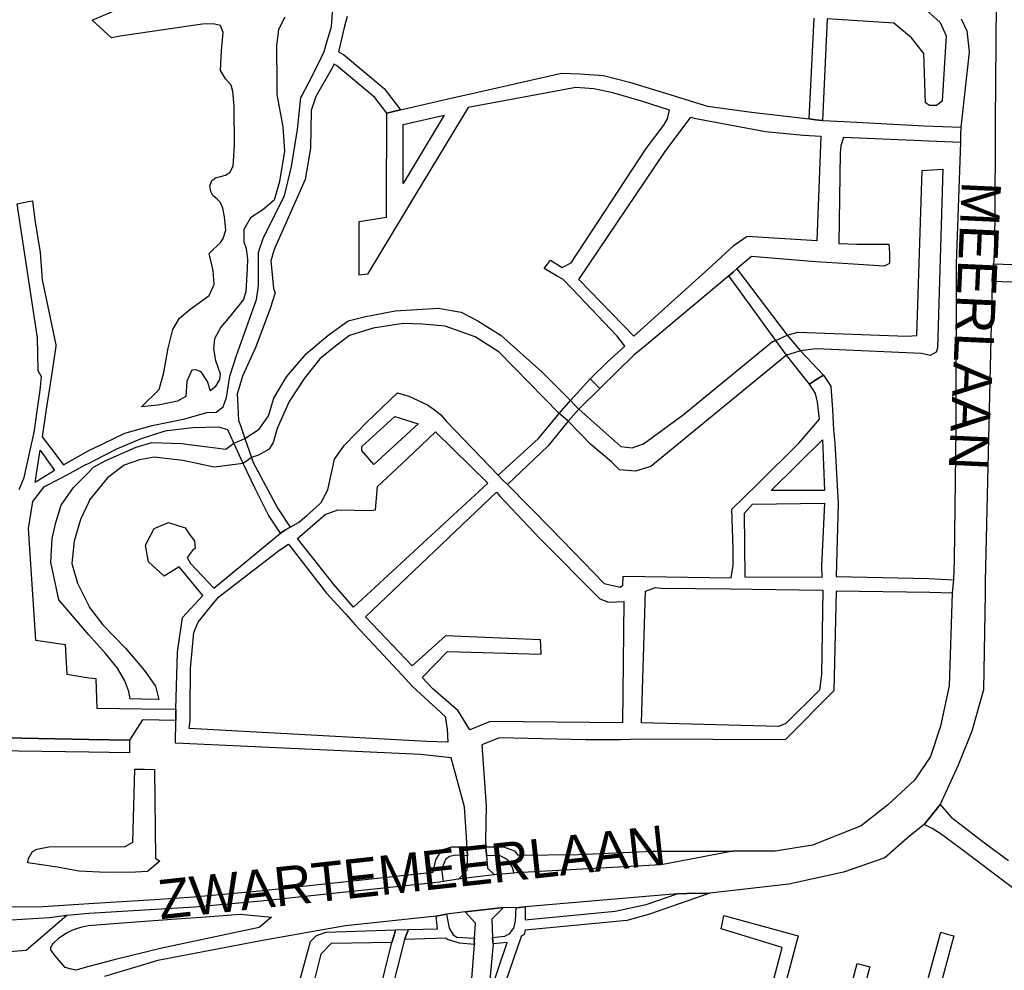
# Model space of a CAD drawing. Header units: metres. Extents: x 89872 to 99175, y 455036 to 468911.
# Tile 132 of 196: x 94974 to 95350, y 465574 to 465937. Entities that reach past the tile are written whole.
import ezdxf
from ezdxf.enums import TextEntityAlignment as Align

# ---------------------------------------------------------------- set-up
doc = ezdxf.new("R2010")
doc.units = ezdxf.units.M
doc.layers.add('Straatnamen doorgaand', color=7, linetype='Continuous')
doc.layers.add('Wegdeel doorgaand', color=1, linetype='Continuous')
doc.layers.add('Waterdeel', color=7, linetype='Continuous', true_color=0x00aaff)
doc.layers.add('Wegdeel', color=7, linetype='Continuous', true_color=0x9a9a9a)

msp = doc.modelspace()

# ---------------------------------------------------------------- linework, layer by layer
at = {"layer": 'Waterdeel', "lineweight": -3}
for p, q in [((95001.35, 465937.32), (95020.53, 465945.57)), ((95320.66, 465940.78), (95325.68, 465936.39)), ((95008.7, 465930.47), (95001.35, 465937.32)), ((95043.57, 465935.68), (95039.95, 465935.16)), ((95047.67, 465935.89), (95043.57, 465935.68)), ((95050.37, 465935.23), (95047.67, 465935.89)), ((95075.05, 465938.4), (95072.55, 465933.64)), ((95307.94, 465936.15), (95282.47, 465937.78)), ((95314.7, 465930.49), (95307.94, 465936.15)), ((95325.68, 465936.39), (95327.93, 465931.23)), ((95039.95, 465935.16), (95012.1, 465931.15)), ((95051.5, 465932.51), (95050.37, 465935.23)), ((95050.82, 465925.49), (95051.5, 465932.51)), ((95072.55, 465933.64), (95071.79, 465927.52)), ((95012.1, 465931.15), (95008.7, 465930.47)), ((95319.37, 465924.47), (95314.7, 465930.49)), ((95327.93, 465931.23), (95326.46, 465906.27)), ((95050.44, 465918.06), (95050.82, 465925.49)), ((95071.79, 465927.52), (95071.95, 465912.62)), ((95320.01, 465905.62), (95319.37, 465924.47)), ((95052.28, 465914.79), (95050.44, 465918.06)), ((95054.5, 465912.41), (95052.28, 465914.79)), ((95055.14, 465910.03), (95054.5, 465912.41)), ((95055.61, 465904.31), (95055.14, 465910.03)), ((95071.95, 465912.62), (95071.99, 465908.87)), ((95071.99, 465908.87), (95074.27, 465896.44)), ((95321.63, 465904.66), (95320.01, 465905.62)), ((95326.46, 465906.27), (95324.21, 465904.66)), ((95055.77, 465889.23), (95055.61, 465904.31)), ((95324.21, 465904.66), (95321.63, 465904.66)), ((95074.27, 465896.44), (95074.9, 465887.11)), ((95055.29, 465881.45), (95055.77, 465889.23)), ((95074.9, 465887.11), (95073.03, 465875.51)), ((95052.28, 465877.96), (95054.02, 465879.07)), ((95054.02, 465879.07), (95055.29, 465881.45)), ((95316.7, 465816.69), (95318.74, 465879.79)), ((95318.74, 465879.79), (95326.71, 465880.34)), ((95326.71, 465880.34), (95324.59, 465811.86)), ((95046.4, 465873.83), (95047.04, 465875.9)), ((95047.04, 465875.9), (95048.47, 465877.01)), ((95048.47, 465877.01), (95052.28, 465877.96)), ((95073.03, 465875.51), (95070.96, 465868.46)), ((95046.72, 465871.77), (95046.4, 465873.83)), ((95047.52, 465870.18), (95046.72, 465871.77)), ((95049.1, 465868.75), (95047.52, 465870.18)), ((95050.37, 465867.48), (95049.1, 465868.75)), ((95070.96, 465868.46), (95066.61, 465864.73)), ((95051.33, 465865.42), (95050.37, 465867.48)), ((95051.96, 465862.08), (95051.33, 465865.42)), ((95066.61, 465864.73), (95061.84, 465861.63)), ((95052.44, 465857), (95051.96, 465862.08)), ((95061.84, 465861.63), (95059.36, 465857.27)), ((95051.49, 465853.83), (95052.44, 465857)), ((95059.36, 465857.27), (95059.36, 465852.51)), ((95050.53, 465852.4), (95051.49, 465853.83)), ((95059.36, 465852.51), (95060.24, 465849.95)), ((95046.1, 465848.05), (95050.53, 465852.4)), ((95060.24, 465849.95), (95060.74, 465845.89)), ((95047.55, 465841.53), (95046.1, 465848.05)), ((95060.74, 465845.89), (95060.62, 465842.24)), ((95047.96, 465836.14), (95047.55, 465841.53)), ((95060.62, 465842.24), (95060.17, 465833.47)), ((95046.1, 465831.99), (95047.96, 465836.14)), ((95038.64, 465826.6), (95046.1, 465831.99)), ((95059.25, 465830.39), (95054.01, 465823.89)), ((95060.17, 465833.47), (95059.25, 465830.39)), ((95034.7, 465823.29), (95038.64, 465826.6)), ((95105.31, 465823.82), (95117.26, 465826.11)), ((95117.26, 465826.11), (95133.8, 465827.12)), ((95133.8, 465827.12), (95139.46, 465826.12)), ((95139.46, 465826.12), (95142.45, 465825.6)), ((95032.22, 465818.94), (95034.7, 465823.29)), ((95054.01, 465823.89), (95050.59, 465819.9)), ((95099.2, 465822.29), (95105.31, 465823.82)), ((95142.45, 465825.6), (95148.81, 465822.29)), ((95030.35, 465811.89), (95032.22, 465818.94)), ((95050.59, 465819.9), (95048.08, 465815.45)), ((95091.44, 465816.7), (95099.2, 465822.29)), ((95108.87, 465819.49), (95099.71, 465816.69)), ((95120.32, 465821.27), (95108.87, 465819.49)), ((95127.69, 465821.02), (95120.32, 465821.27)), ((95136.34, 465820.25), (95127.69, 465821.02)), ((95147.79, 465816.18), (95136.34, 465820.25)), ((95148.81, 465822.29), (95157.71, 465816.69)), ((95048.08, 465815.45), (95047.74, 465811.57)), ((95083.3, 465809.83), (95091.44, 465816.7)), ((95099.71, 465816.69), (95094.37, 465812.62)), ((95156.95, 465810.33), (95147.79, 465816.18)), ((95157.71, 465816.69), (95173.48, 465802.7)), ((95261.5, 465814.4), (95262.78, 465814.81)), ((95262.78, 465814.81), (95265.24, 465815.91)), ((95265.24, 465815.91), (95267.16, 465816.78)), ((95267.16, 465816.78), (95271.17, 465817.97)), ((95271.17, 465817.97), (95312.89, 465816.44)), ((95312.89, 465816.44), (95316.7, 465816.69)), ((95028.7, 465802.57), (95030.35, 465811.89)), ((95047.74, 465811.57), (95048.54, 465807.12)), ((95094.37, 465812.62), (95088.39, 465807.79)), ((95227.41, 465786.41), (95261.5, 465814.4)), ((95278.29, 465811.6), (95272.3, 465810.76)), ((95318.49, 465809.82), (95278.29, 465811.6)), ((95324.59, 465811.86), (95324.08, 465810.33)), ((95075.67, 465800.92), (95083.3, 465809.83)), ((95088.39, 465807.79), (95082.54, 465800.41)), ((95179.93, 465786.86), (95156.95, 465810.33)), ((95266.94, 465809.12), (95214.95, 465766.57)), ((95269.84, 465810.01), (95266.94, 465809.12)), ((95272.3, 465810.76), (95269.84, 465810.01)), ((95321.29, 465809.17), (95318.49, 465809.82)), ((95321.79, 465809.06), (95321.29, 465809.17)), ((95324.08, 465810.33), (95321.79, 465809.06)), ((95040.92, 465803.6), (95039.47, 465803.4)), ((95042.99, 465802.77), (95040.92, 465803.6)), ((95048.54, 465807.12), (95050.24, 465801.99)), ((95026.91, 465796.03), (95028.7, 465802.57)), ((95039.47, 465803.4), (95037.6, 465799.25)), ((95045.48, 465799.04), (95042.99, 465802.77)), ((95050.02, 465799.83), (95048.42, 465797.09)), ((95050.24, 465801.99), (95050.02, 465799.83)), ((95070.84, 465792.78), (95075.67, 465800.92)), ((95082.54, 465800.41), (95076.69, 465791.5)), ((95173.48, 465802.7), (95184.26, 465791.8)), ((95020.26, 465789.38), (95026.91, 465796.03)), ((95037.6, 465799.25), (95037.1, 465793.42)), ((95046.59, 465795.49), (95045.48, 465799.04)), ((95048.42, 465797.09), (95046.59, 465795.49)), ((95037.1, 465793.42), (95034.03, 465791.55)), ((95068.8, 465785.91), (95070.84, 465792.78)), ((95026.6, 465790), (95020.26, 465789.38)), ((95034.03, 465791.55), (95026.6, 465790)), ((95076.69, 465791.5), (95072.11, 465781.07)), ((95184.26, 465791.8), (95185.92, 465790.08)), ((95185.92, 465790.08), (95187.46, 465788.48)), ((95187.46, 465788.48), (95203.5, 465774.2)), ((95065.24, 465780.82), (95068.8, 465785.91)), ((95181.46, 465785.57), (95179.93, 465786.86)), ((95183.41, 465783.91), (95181.46, 465785.57)), ((95212.15, 465775.22), (95227.41, 465786.41)), ((95072.11, 465781.07), (95070.58, 465775.73)), ((95192.05, 465774.96), (95183.41, 465783.91)), ((95057.42, 465776.32), (95059.76, 465777.25)), ((95059.76, 465777.25), (95065.24, 465780.82)), ((95006.54, 465768.87), (95018.21, 465773.96)), ((95018.21, 465773.96), (95024.15, 465775.81)), ((95024.15, 465775.81), (95035.48, 465775.44)), ((95035.48, 465775.44), (95052.4, 465773.22)), ((95052.4, 465773.22), (95055.47, 465775.54)), ((95055.47, 465775.54), (95057.42, 465776.32)), ((95070.58, 465775.73), (95069.06, 465773.18)), ((95199.94, 465768.35), (95192.05, 465774.96)), ((95203.5, 465774.2), (95207.82, 465773.69)), ((95207.82, 465773.69), (95212.15, 465775.22)), ((95025.05, 465770.13), (95019.45, 465769.11)), ((95035.99, 465768.86), (95025.05, 465770.13)), ((95062.29, 465769.99), (95060.7, 465768.86)), ((95064.99, 465770.89), (95062.29, 465769.99)), ((95069.06, 465773.18), (95064.99, 465770.89)), ((95000, 465764.47), (95001.78, 465766.3)), ((95001.78, 465766.3), (95006.54, 465768.87)), ((95013.6, 465767.08), (95007.24, 465762.24)), ((95019.45, 465769.11), (95013.6, 465767.08)), ((95047.94, 465766.31), (95035.99, 465768.86)), ((95059.15, 465767.75), (95047.94, 465766.31)), ((95060.7, 465768.86), (95059.15, 465767.75)), ((95202.99, 465765.29), (95199.94, 465768.35)), ((95214.95, 465766.57), (95209.1, 465764.78)), ((94994.21, 465758.53), (95000, 465764.47)), ((95007.24, 465762.24), (95000.37, 465753.84)), ((95209.1, 465764.78), (95202.99, 465765.29)), ((94989.53, 465751.75), (94994.21, 465758.53)), ((94987.49, 465745.23), (94989.53, 465751.75)), ((95000, 465753.05), (94996.86, 465746.27)), ((95000.37, 465753.84), (95000, 465753.05)), ((94986.08, 465739.11), (94987.49, 465745.23)), ((94996.86, 465746.27), (94994.51, 465738.03)), ((94985.5, 465729.99), (94986.08, 465739.11)), ((94994.51, 465738.03), (94993.57, 465729.56)), ((94988.62, 465715.67), (94985.5, 465729.99)), ((94993.57, 465729.56), (94995.69, 465722.02)), ((94995.69, 465722.02), (95000, 465713.37)), ((95000, 465702.21), (94988.62, 465715.67)), ((95000, 465713.37), (95000.37, 465712.62)), ((95000.37, 465712.62), (95005.46, 465706.01)), ((95005.46, 465706.01), (95014.11, 465697.1)), ((95006.48, 465695.07), (95000, 465702.21)), ((95011.05, 465689.47), (95006.48, 465695.07)), ((95014.11, 465697.1), (95021.23, 465688.71)), ((95013.85, 465684.64), (95011.05, 465689.47)), ((95021.23, 465688.71), (95025.55, 465682.6)), ((95015.38, 465680.56), (95013.85, 465684.64)), ((95015.85, 465677.73), (95015.38, 465680.56)), ((95025.55, 465682.6), (95026.82, 465677.52)), ((95020.33, 465677.65), (95015.85, 465677.73)), ((95026.82, 465677.52), (95020.33, 465677.65)), ((95016.87, 465622.94), (95017.71, 465650.91)), ((95017.71, 465650.91), (95021.35, 465650.85)), ((95021.35, 465650.85), (95025.12, 465650.79)), ((95025.12, 465650.79), (95025.6, 465616.84)), ((95013.95, 465621.28), (95016.87, 465622.94)), ((94976.93, 465616.71), (94978.54, 465619.33)), ((94978.54, 465619.33), (94980.14, 465620.29)), ((94980.14, 465620.29), (94984.7, 465621.15)), ((94984.7, 465621.15), (95013.95, 465621.28)), ((94976.76, 465614.99), (94976.93, 465616.71)), ((95027.24, 465615.66), (95022.48, 465611.73)), ((95025.6, 465616.84), (95027.24, 465615.66)), ((94987.24, 465613.5), (94976.76, 465614.99)), ((94996.4, 465611.81), (94987.24, 465613.5)), ((95006.68, 465611.33), (94996.4, 465611.81)), ((95017.92, 465611.5), (95006.68, 465611.33)), ((95022.48, 465611.73), (95017.92, 465611.5))]:
    msp.add_line(p, q, dxfattribs=at)
at = {"layer": 'Wegdeel'}
for p, q in [((95275.55, 465899.47), (95277.53, 465938.03)), ((95282.47, 465937.78), (95280.62, 465898.85)), ((95135.99, 465900.91), (95120.25, 465874.83)), ((95120.32, 465897.3), (95135.99, 465900.91)), ((95277.98, 465899.17), (95275.55, 465899.47)), ((95280.62, 465898.85), (95277.98, 465899.17)), ((95120.25, 465874.83), (95120.32, 465897.3)), ((95246.44, 465840.91), (95247.94, 465842.18)), ((95247.94, 465842.18), (95267.16, 465816.78)), ((95244.82, 465839.55), (95246.44, 465840.91)), ((95262.78, 465814.81), (95244.82, 465839.55)), ((95266.94, 465809.12), (95262.78, 465814.81)), ((95267.16, 465816.78), (95272.3, 465810.76)), ((95275.72, 465798.11), (95266.94, 465809.12)), ((95272.3, 465810.76), (95280.99, 465801.57)), ((95184.26, 465791.8), (95191.76, 465800.14)), ((95191.76, 465800.14), (95193.84, 465798.06)), ((95280.99, 465801.57), (95278.13, 465799.69)), ((95195.51, 465796.39), (95187.46, 465788.48)), ((95193.84, 465798.06), (95195.51, 465796.39)), ((95278.13, 465799.69), (95275.72, 465798.11)), ((95179.93, 465786.86), (95184.26, 465791.8)), ((95187.46, 465788.48), (95183.41, 465783.91)), ((95172.1, 465777.29), (95179.93, 465786.86)), ((95183.41, 465783.91), (95175.66, 465774.34)), ((95156.58, 465763.22), (95172.1, 465777.29)), ((95175.66, 465774.34), (95160.14, 465759.68)), ((95158.27, 465761.54), (95156.58, 465763.22)), ((95160.14, 465759.68), (95158.27, 465761.54)), ((95134.24, 465618.51), (95135.97, 465620.24)), ((95135.97, 465620.24), (95138.94, 465621.1)), ((95138.94, 465621.1), (95144.68, 465621.14)), ((95144.68, 465621.14), (95144.81, 465619.09)), ((95144.81, 465619.09), (95144.85, 465618.52)), ((95151.91, 465621.18), (95158.71, 465621.22)), ((95152.07, 465619.36), (95151.91, 465621.18)), ((95152.14, 465618.66), (95152.07, 465619.36)), ((95158.71, 465621.22), (95162.91, 465619.62)), ((95162.91, 465619.62), (95164.14, 465618.01)), ((95187.16, 465618.24), (95215.86, 465619.53)), ((95215.86, 465619.53), (95246.37, 465619.53)), ((95246.37, 465619.53), (95229.66, 465616.36)), ((95131.81, 465611.42), (95132.76, 465616.16)), ((95132.76, 465616.16), (95134.24, 465618.51)), ((95136.46, 465616.28), (95134.96, 465612.62)), ((95138.06, 465617.48), (95136.46, 465616.28)), ((95140.42, 465617.95), (95138.06, 465617.48)), ((95142.83, 465617.91), (95140.42, 465617.95)), ((95144.9, 465617.68), (95142.83, 465617.91)), ((95144.85, 465618.52), (95144.9, 465617.68)), ((95152.21, 465617.81), (95152.14, 465618.66)), ((95155.47, 465617.74), (95152.21, 465617.81)), ((95157.32, 465617.7), (95155.47, 465617.74)), ((95159.2, 465616.88), (95157.32, 465617.7)), ((95160.51, 465615.85), (95159.2, 465616.88)), ((95161.93, 465613.57), (95160.51, 465615.85)), ((95164.14, 465618.01), (95187.16, 465618.24)), ((95229.66, 465616.36), (95220.99, 465614.72)), ((95134.96, 465612.62), (95135.08, 465611.66)), ((95135.08, 465611.66), (95135.56, 465607.89)), ((95162.44, 465612.02), (95161.93, 465613.57)), ((95162.67, 465611.15), (95162.44, 465612.02)), ((95218.82, 465614.3), (95165.8, 465611.41)), ((95220.99, 465614.72), (95218.82, 465614.3)), ((95065.47, 465604.29), (95131.81, 465611.42)), ((95135.56, 465607.89), (95134.23, 465607.63)), ((95163.53, 465611.22), (95162.67, 465611.15)), ((95165.8, 465611.41), (95163.53, 465611.22)), ((95040.19, 465601.99), (95065.47, 465604.29)), ((95131.96, 465607.46), (95065.85, 465600.4)), ((95134.23, 465607.63), (95131.96, 465607.46)), ((95000, 465599.54), (95025.22, 465601.08)), ((95025.22, 465601.08), (95040.19, 465601.99)), ((95065.85, 465600.4), (95040.48, 465598.1)), ((95213.25, 465599.13), (95225.05, 465603.18)), ((95237.59, 465603.48), (95214.46, 465595.45)), ((95225.05, 465603.18), (95228.81, 465603.27)), ((95228.81, 465603.27), (95237.59, 465603.48)), ((94968.8, 465598.18), (94982.57, 465598.3)), ((94982.57, 465598.3), (95000, 465599.54)), ((95040.48, 465598.1), (95000, 465595.62)), ((95163.26, 465592.83), (95163.46, 465597.86)), ((95163.46, 465597.86), (95164.7, 465597.98)), ((95164.7, 465597.98), (95166.9, 465598.18)), ((95166.9, 465598.18), (95166.95, 465593.28)), ((95166.95, 465593.28), (95201.41, 465596.57)), ((95201.41, 465596.57), (95213.25, 465599.13)), ((94984.86, 465593.98), (94968.29, 465593.02)), ((94991.62, 465594.9), (94984.86, 465593.98)), ((95000, 465595.62), (94991.62, 465594.9)), ((95132.95, 465594.69), (95135.63, 465595.19)), ((95133.44, 465589.75), (95132.95, 465594.69)), ((95135.63, 465595.19), (95136.89, 465595.37)), ((95136.89, 465595.37), (95137.93, 465590.02)), ((95162.57, 465590.08), (95163.26, 465592.83)), ((95205.88, 465593), (95167, 465589.26)), ((95214.46, 465595.45), (95205.88, 465593)), ((95090.8, 465588.58), (95117.4, 465589.44)), ((95117.4, 465589.44), (95116.78, 465587.4)), ((95121.52, 465587.6), (95122.34, 465589.6)), ((95122.34, 465589.6), (95133.44, 465589.75)), ((95137.93, 465590.02), (95139.43, 465587.48)), ((95161.07, 465588.06), (95162, 465589.32)), ((95162, 465589.32), (95162.57, 465590.08)), ((95167, 465589.26), (95166.5, 465587.64)), ((95084.82, 465585.01), (95086.08, 465586.27)), ((95086.08, 465586.27), (95087.13, 465587.31)), ((95087.13, 465587.31), (95090.8, 465588.58)), ((95116.78, 465587.4), (95115.93, 465584.53)), ((95120.76, 465585.74), (95121.52, 465587.6)), ((95136.59, 465586.21), (95120.76, 465585.74)), ((95137.3, 465585.76), (95136.59, 465586.21)), ((95141.8, 465584.36), (95137.3, 465585.76)), ((95139.43, 465587.48), (95140.81, 465586.6)), ((95140.81, 465586.6), (95147.6, 465586.26)), ((95147.6, 465586.26), (95147.48, 465585.07)), ((95165.4, 465586.83), (95153.32, 465551.6)), ((95154.48, 465586.47), (95156.59, 465586.77)), ((95154.64, 465585.12), (95154.48, 465586.47)), ((95154.76, 465584.13), (95154.64, 465585.12)), ((95156.59, 465586.77), (95159.13, 465586.99)), ((95159.13, 465586.99), (95160.35, 465587.67)), ((95160.35, 465587.67), (95161.07, 465588.06)), ((95166.5, 465587.64), (95165.4, 465586.83)), ((95078.62, 465561.98), (95084.82, 465585.01)), ((95092.76, 465584.17), (95088.81, 465580.1)), ((95115.93, 465584.53), (95092.76, 465584.17)), ((95147.6, 465583.8), (95141.8, 465584.36)), ((95147.48, 465585.07), (95147.6, 465583.8)), ((95152.81, 465563.26), (95160.12, 465584.59)), ((95160.12, 465584.59), (95154.76, 465584.13)), ((95088.81, 465580.1), (95083.87, 465560.57))]:
    msp.add_line(p, q, dxfattribs=at)
for points in [[(94973.35, 465757.84), (94975.38, 465762.34), (94978.17, 465775.17), (94979.1, 465779.59), (94980.42, 465788.7), (94981.41, 465795.76), (94981.96, 465800.94), (94980.68, 465803.11), (94980.42, 465815.73), (94973.73, 465860.24), (94972.61, 465867.06), (94976.87, 465867.87), (94978.47, 465868.17), (94979.4, 465860.9), (94981.44, 465848.47), (94982.19, 465837.92), (94987.38, 465813.15), (94987.45, 465812.55), (94985.51, 465799.79), (94983.79, 465788.49), (94982.19, 465777.93), (94987.13, 465771.43), (94988.16, 465770.08), (94990.34, 465767.2), (95000, 465772.68), (95005.64, 465775.39), (95013.77, 465779.38), (95024.29, 465782.33), (95036.76, 465784.87), (95045.14, 465787.18), (95048.71, 465787.43), (95051.5, 465789.47), (95052.77, 465793.03), (95054.05, 465801.17), (95056.59, 465809.06), (95064.22, 465830.43), (95064.95, 465835.72), (95064.95, 465848.57), (95066.82, 465854.17), (95074.9, 465870.12), (95077.59, 465881.31), (95079.87, 465895.4), (95081.11, 465907.63), (95081.36, 465908.1), (95085.67, 465916.33), (95088.88, 465922.91), (95090.02, 465925.24), (95090.71, 465927.52), (95092.93, 465934.78), (95093.84, 465948.82)], [(95098.82, 465938.63), (95097.81, 465935.02), (95095.56, 465925.09), (95097.48, 465924.13), (95113.06, 465911.17), (95119.27, 465902.95), (95115.62, 465902.05), (95114.05, 465901.66), (95109.46, 465907.74), (95094.76, 465919.97), (95093.74, 465920.47), (95093.33, 465919.44), (95086.91, 465908.04), (95085.05, 465902.66), (95084.84, 465888.36), (95082.77, 465876.34), (95070.96, 465849.61), (95069.72, 465845.26), (95070.75, 465834.69), (95071.31, 465833.02), (95069.37, 465827.03), (95063.97, 465812.37), (95058.88, 465801.17), (95056.85, 465794.3), (95057.07, 465789.75), (95057.35, 465784.12), (95058.02, 465782.22), (95059.76, 465777.25), (95062.29, 465769.99), (95062.95, 465768.09), (95072.36, 465750.54), (95077, 465743.44), (95075.27, 465742.33), (95073.38, 465741.12), (95068.8, 465747.99), (95063.71, 465758.17), (95059.15, 465767.75), (95055.47, 465775.54), (95053.28, 465780.56), (95049.72, 465781.58), (95039.8, 465781.33), (95029.12, 465780.05), (95019.75, 465777.08), (95010.7, 465773.24), (95001.96, 465768.79), (95000, 465767.76), (94998.48, 465767.07), (94992.8, 465763.97), (94989.18, 465762), (94982.66, 465758.66), (94978.45, 465753.27), (94976.86, 465742.86), (94979.71, 465700.2), (94990.98, 465698.48), (94991.68, 465687.18), (95000, 465685.76), (95002.74, 465685.48), (95002.97, 465677.77), (95003.07, 465674.24), (95020.47, 465673.97), (95033.38, 465673.77), (95033.36, 465671.69), (95033.34, 465669.52), (95020.63, 465669.71), (95015.63, 465661.95), (95000, 465662.15), (94955.08, 465663.08)], [(95378.75, 465836.24), (95345.56, 465837.37), (95345.74, 465839.76), (95346.05, 465844.08), (95378.87, 465842.97)], [(94955.08, 465663.08), (95000, 465662.15), (95015.63, 465661.95), (95015.63, 465659.51), (95015.63, 465657.15), (95000, 465657.36), (94955.01, 465657.97)], [(95360.43, 465600.13), (95333, 465620.88), (95325.65, 465626.2), (95322.58, 465628.13), (95319.51, 465629.72), (95322.72, 465633.71), (95325.65, 465637.34), (95329.83, 465632.45), (95343.1, 465622.37), (95351.83, 465615.98)], [(95145.82, 465561.02), (95147.6, 465583.8), (95147.48, 465585.07), (95147.6, 465586.26), (95147.99, 465591.93), (95144.03, 465596.32), (95149.71, 465596.94), (95158.61, 465597.91), (95154.14, 465593.52), (95154.48, 465586.47), (95154.64, 465585.12), (95154.76, 465584.13), (95152.81, 465563.26)], [(95255.06, 465543.91), (95265.23, 465582.71), (95241.96, 465589.82), (95242.31, 465591.65), (95242.94, 465594.96), (95271.36, 465587.12), (95259.83, 465543.81)], [(95108.31, 465553.65), (95115.93, 465584.53), (95116.78, 465587.4), (95117.4, 465589.44), (95122.34, 465589.6), (95121.52, 465587.6), (95120.76, 465585.74), (95112.38, 465552.5)], [(95317.31, 465556.8), (95325.87, 465588.51), (95328.41, 465587.83), (95330.95, 465587.14), (95322.38, 465555.41)], [(95290.57, 465564.11), (95293.93, 465576.53), (95296.32, 465575.88), (95298.72, 465575.23), (95295.36, 465562.8)]]:
    msp.add_lwpolyline(points, dxfattribs=at)
for points in [[(95289, 465898.55), (95319.58, 465896.9), (95333.52, 465896.39), (95333.49, 465893.39), (95333.47, 465890.43), (95288.65, 465892.38), (95287.69, 465889.18), (95287.37, 465886.44), (95286.94, 465851.81), (95293.81, 465851.55), (95306.02, 465851.55), (95306.28, 465848.24), (95306.28, 465847.3), (95306.28, 465844.17), (95304.24, 465843.16), (95286.44, 465844.35), (95278.02, 465844.91), (95253.53, 465846.89), (95247.94, 465842.18), (95246.44, 465840.91), (95244.82, 465839.55), (95212.61, 465812.51), (95208.6, 465809.25), (95195.51, 465796.39), (95193.84, 465798.06), (95191.76, 465800.14), (95198.4, 465806.67), (95205.04, 465812.57), (95202.1, 465816.45), (95185.06, 465834.35), (95181.38, 465838.21), (95179.21, 465839.43), (95174.19, 465842.26), (95175.49, 465843.99), (95176.6, 465845.47), (95181.08, 465842.62), (95184.49, 465844.43), (95213.2, 465888.21), (95219.97, 465897.08), (95221.43, 465899.5), (95222.17, 465902.84), (95211.43, 465906.28), (95200.44, 465909.49), (95193.19, 465910.95), (95186.36, 465911.57), (95145.13, 465903.9), (95125.01, 465870.55), (95120.83, 465863.62), (95106.68, 465840.17), (95103.48, 465839.79), (95103.48, 465841.09), (95103.48, 465860.32), (95113.93, 465861.92), (95113.94, 465865.03), (95113.96, 465873.23), (95114.03, 465895.36), (95114.05, 465901.66), (95115.62, 465902.05), (95119.27, 465902.95), (95138.48, 465907.38), (95144.87, 465908.86), (95180.79, 465917), (95187.81, 465916.77), (95196.87, 465916.09), (95206.83, 465913.6), (95223.87, 465908.33), (95232.07, 465905.78), (95236.74, 465904.34), (95253.51, 465902.08), (95275.55, 465899.47), (95277.98, 465899.17), (95280.62, 465898.85)], [(95120.25, 465874.83), (95120.32, 465897.3), (95135.99, 465900.91)], [(95208.56, 465816.37), (95187.47, 465838.07), (95220.46, 465887.08), (95230.35, 465900.22), (95231.58, 465899.82), (95258.83, 465894.66), (95273.38, 465893.32), (95279.99, 465892.86), (95278.55, 465852.82), (95251.84, 465854.6), (95246.49, 465850.79), (95243.84, 465848.38), (95239.86, 465844.77)], [(95285.92, 465724.58), (95321.31, 465723.72), (95330.74, 465723.25), (95330.54, 465720.87), (95330.3, 465718.19), (95321.74, 465718.41), (95285.92, 465718.92), (95285, 465680.79), (95266.34, 465662.11), (95211.06, 465662.38), (95203.38, 465662.11), (95190.02, 465662.11), (95156.95, 465662.88), (95150.32, 465660.21), (95152.02, 465636.67), (95151.71, 465623.58), (95151.91, 465621.18), (95152.07, 465619.36), (95152.14, 465618.66), (95152.21, 465617.81), (95152.55, 465612.96), (95155.26, 465610.51), (95148.4, 465609.68), (95141.5, 465608.84), (95144.72, 465612.23), (95144.9, 465617.68), (95144.85, 465618.52), (95144.81, 465619.09), (95144.68, 465621.14), (95144.57, 465622.92), (95143.76, 465636.42), (95138.69, 465655.18), (95126.93, 465656.52), (95033.22, 465660.83), (95033.34, 465669.52), (95033.36, 465671.69), (95033.38, 465673.77), (95034.03, 465695.63), (95035.89, 465708.91), (95043.62, 465717.26), (95034.6, 465728.27), (95028.93, 465724.69), (95022.9, 465730.11), (95021.77, 465736.48), (95025.08, 465742.84), (95025.65, 465743.08), (95030.55, 465745.18), (95036.87, 465743.2), (95038.63, 465740.52), (95040.41, 465738.23), (95040.68, 465735.22), (95039.93, 465734.89), (95037.64, 465731.84), (95038.91, 465729.55), (95047.81, 465720.13), (95073.38, 465741.12), (95075.27, 465742.33), (95077, 465743.44), (95080.25, 465745.19), (95083.35, 465747.68), (95088.13, 465752.12), (95088.9, 465752.83), (95090.59, 465756.05), (95091.44, 465757.66), (95093.99, 465769.37), (95097.8, 465774.71), (95106.2, 465783.36), (95118.15, 465794.81), (95122.48, 465793.54), (95129.6, 465790.23), (95132.62, 465787.97), (95134.69, 465786.41), (95136.81, 465783.84), (95156.58, 465763.22), (95158.27, 465761.54), (95160.14, 465759.68), (95177.04, 465742.65), (95197.18, 465721.86), (95203.25, 465720.51), (95204.26, 465721.27), (95204.49, 465724.7), (95245.73, 465723.96), (95246.49, 465728.91), (95246.49, 465735.27), (95245.98, 465750.28), (95250.95, 465755.17), (95255.78, 465759.86), (95271.68, 465775.6), (95279.56, 465784.63), (95278.8, 465791.25), (95278.04, 465794.55), (95275.72, 465798.11), (95278.13, 465799.69), (95280.99, 465801.57), (95283.89, 465797.35), (95284.43, 465788.23), (95284.88, 465780.62), (95285.41, 465775.47), (95286.28, 465759.24), (95286.64, 465752.54)], [(95109, 465767.33), (95104.42, 465772.67), (95104.42, 465774.2), (95117.14, 465785.65), (95126.04, 465782.85), (95116.73, 465774.37)], [(95132.65, 465779.8), (95152.62, 465760.2), (95101.25, 465712.77), (95093.81, 465721.52), (95079.82, 465739.09), (95090.49, 465748.22), (95095.26, 465750.03), (95107.98, 465749.77), (95109.76, 465750.03), (95110.52, 465758.93), (95121.77, 465769.54)], [(95281.45, 465757.39), (95261.04, 465757.39), (95280.68, 465776.73)], [(94979.54, 465760.48), (94981.42, 465772.83), (94986.87, 465765.04)], [(95145.83, 465665.94), (95141.3, 465673.18), (95131.64, 465681.58), (95127.5, 465685.87), (95137.24, 465695.83), (95173.01, 465694.85), (95172.88, 465698.09), (95172.79, 465700.32), (95136.47, 465701.84), (95123.67, 465690.35), (95105.93, 465709.14), (95156.01, 465756.81), (95157.33, 465755.12), (95172.59, 465739.09), (95195.49, 465715.93), (95198.8, 465714.66), (95204.65, 465714.91), (95204.11, 465668.59), (95153.57, 465669.03)], [(95280.39, 465724.21), (95251.14, 465724.33), (95250.83, 465748.78), (95253.88, 465752.19), (95281.45, 465752.59), (95280.33, 465728.53)], [(95137.4, 465661.14), (95129.36, 465661.45), (95038.48, 465666.4), (95038.84, 465669.43), (95038.85, 465673.69), (95038.91, 465689.34), (95040.22, 465703.18), (95041.92, 465707.05), (95047.03, 465713.4), (95049.81, 465716.8), (95073.17, 465734.75), (95076.41, 465736.92), (95090.91, 465718.22), (95098.34, 465710.08), (95101.95, 465706.03), (95119.84, 465686.74), (95123.78, 465682.58), (95136.34, 465671.02), (95137.1, 465666.19)], [(95263.8, 465667.17), (95211.48, 465668.64), (95212.79, 465714.68), (95212.91, 465718.86), (95216.73, 465720.38), (95219.02, 465720.13), (95245.2, 465719.8), (95253.81, 465719.7), (95280.84, 465719.36), (95280.33, 465687.05), (95279.58, 465681.1), (95266.59, 465668.26)]]:
    msp.add_lwpolyline(points, close=True, dxfattribs=at)
at = {"layer": 'Wegdeel doorgaand'}
for points in [[(95347.03, 465944.13), (95346.75, 465898.25), (95346.69, 465888.72), (95346.46, 465848.54), (95346.05, 465844.08), (95345.74, 465839.76), (95345.56, 465837.37), (95342.93, 465722.7), (95342.93, 465717.97), (95342.27, 465681.14), (95337.76, 465665.33), (95332.6, 465652.43), (95325.65, 465637.34), (95322.72, 465633.71), (95319.51, 465629.72), (95313.98, 465625.3), (95304.54, 465616.95), (95288.74, 465611.47), (95267.78, 465606.95), (95237.59, 465603.48), (95228.81, 465603.27), (95225.05, 465603.18), (95166.9, 465598.18), (95164.7, 465597.98), (95163.46, 465597.86), (95158.61, 465597.91), (95149.71, 465596.94), (95144.03, 465596.32), (95136.89, 465595.37), (95135.63, 465595.19), (95132.95, 465594.69), (95098.24, 465590.95), (95066.48, 465585.39), (95026.43, 465577.73), (95005.99, 465571.57)], [(95333.66, 465937.75), (95335.91, 465933.24), (95336.77, 465925.13), (95336.12, 465919.32), (95333.52, 465896.39), (95333.49, 465893.39), (95333.47, 465890.43), (95331.84, 465844.18), (95331.84, 465836.6), (95331.62, 465781.12), (95330.98, 465730.81), (95330.74, 465723.25), (95330.54, 465720.87), (95330.3, 465718.19), (95329.05, 465682.75), (95325.82, 465667.27), (95321.95, 465655.65), (95316.73, 465647.96), (95315.82, 465646.62), (95305.56, 465637.06), (95295.51, 465629.21), (95276.81, 465621.79), (95262.62, 465619.53), (95246.37, 465619.53), (95229.66, 465616.36), (95220.99, 465614.72), (95218.82, 465614.3), (95165.8, 465611.41), (95163.53, 465611.22), (95162.67, 465611.15), (95155.26, 465610.51), (95148.4, 465609.68), (95141.5, 465608.84), (95135.56, 465607.89), (95134.23, 465607.63), (95131.96, 465607.46), (95065.85, 465600.4), (95040.48, 465598.1), (95000, 465595.62), (94991.62, 465594.9), (94976.1, 465581.54), (94967.95, 465580.87)]]:
    msp.add_lwpolyline(points, dxfattribs=at)
msp.add_lwpolyline([(94995.06, 465573.97), (94993.43, 465574.38), (94990.98, 465575.02), (94987.12, 465579.45), (94985.52, 465581.8), (94985.57, 465582.69), (94986.41, 465584.18), (94988.84, 465586.45), (94991.35, 465588.19), (94993.98, 465589.44), (94997.01, 465590.49), (94999.84, 465591.14), (95014.57, 465592.19), (95033.58, 465593.61), (95044.86, 465594.42), (95057.97, 465595.47), (95069.94, 465594.28), (95065.17, 465590.33), (95040.54, 465585.07), (95027.96, 465582.44), (95009.75, 465577.91), (95000, 465575.41)], close=True, dxfattribs=at)

# ---------------------------------------------------------------- texts
at = {"layer": 'Straatnamen doorgaand'}
for s, rotation, p in [('MEERLAAN', 267.3715, (95338.98, 465820.37)), ('ZWARTEMEERLAAN', 6.2204, (95123.56, 465611.46))]:
    msp.add_text(s, height=15, rotation=rotation, dxfattribs=at).set_placement(p, align=Align.MIDDLE_CENTER)

doc.saveas('drawing.dxf')
